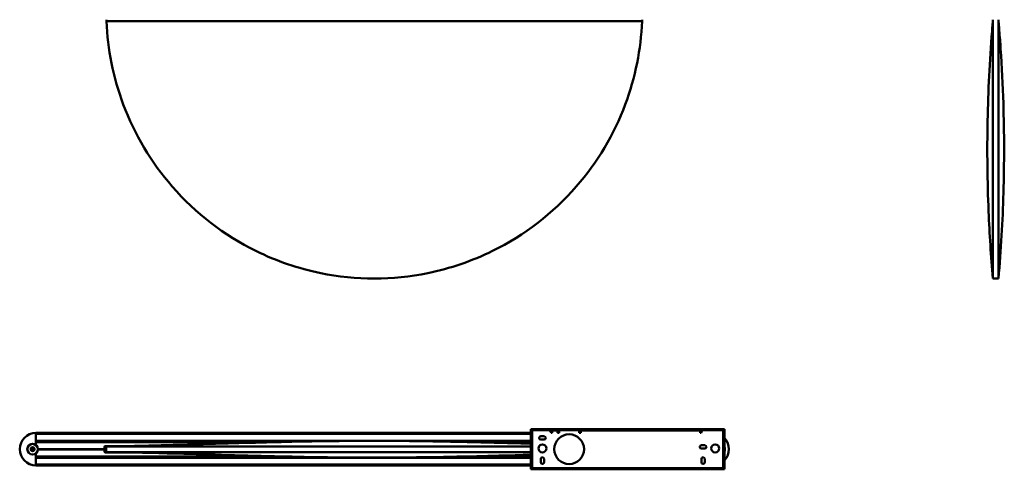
# Model space of a CAD drawing. Header units: millimetres. Extents: x 1563 to 3050, y 1036 to 2575.
# Tile 1 of 2: x 1563 to 3033, y 1036 to 1708. Entities that reach past the tile are written whole.
import ezdxf

# ---------------------------------------------------------------- set-up
doc = ezdxf.new("R2010")
doc.units = ezdxf.units.MM
doc.header["$LTSCALE"] = 10
doc.layers.add('Visibile (ISO)', color=7, linetype='Continuous', lineweight=50)

msp = doc.modelspace()

# ---------------------------------------------------------------- linework, layer by layer
at = {"layer": 'Visibile (ISO)'}
for p, q in [((3015.4, 1707.8), (3015.4, 1705.4)), ((3015.4, 1705.4), (3015.4, 1707.8)), ((3023.9, 1705.4), (3023.9, 1707.8)), ((3015.4, 1321.4), (3023.9, 1321.4)), ((1587.2, 1090.5), (1587.2, 1090.7)), ((1587.2, 1090.7), (2326, 1090.7)), ((1587.2, 1090.5), (1587.2, 1089.5)), ((1587.2, 1072.7), (1587.2, 1090.5)), ((2326, 1089.3), (1587.2, 1089.3)), ((2615, 1096.5), (2326, 1096.5)), ((2326, 1095.5), (2326, 1096.5)), ((2615, 1095.5), (2326, 1095.5)), ((2326, 1095.2), (2326, 1037.7)), ((2327, 1095.2), (2326, 1095.2)), ((2327, 1095.2), (2327, 1037.7)), ((2328, 1038), (2328, 1095)), ((2331, 1095), (2328, 1095)), ((2331, 1095), (2351.1, 1095)), ((2357.5, 1090.7), (2356, 1090.7)), ((2357.5, 1094.5), (2365.5, 1094.5)), ((2357.5, 1091.5), (2357.5, 1094.5)), ((2357.5, 1091.5), (2357.5, 1090.7)), ((2365.5, 1091.5), (2365.5, 1094.5)), ((2365.5, 1094.5), (2366.5, 1094.5)), ((2366.5, 1093), (2365.5, 1093)), ((2365.5, 1090.7), (2365.5, 1091.5)), ((2368, 1090.7), (2365.5, 1090.7)), ((2365.9, 1095), (2365.6, 1094.7)), ((2368.3, 1094.7), (2365.6, 1094.7)), ((2365.6, 1094.5), (2365.6, 1094.7)), ((2365.9, 1095), (2368.4, 1095)), ((2366.5, 1094.5), (2368.1, 1094.5)), ((2368, 1093), (2366.5, 1093)), ((2368, 1094), (2368, 1091.5)), ((2368, 1091.5), (2368, 1090.7)), ((2368.4, 1095), (2368.5, 1094.8)), ((2397, 1095), (2369, 1095)), ((2397.9, 1094.5), (2399.5, 1094.5)), ((2398, 1091.5), (2398, 1094)), ((2399.5, 1093), (2398, 1093)), ((2398, 1090.7), (2398, 1091.5)), ((2400.5, 1090.7), (2398, 1090.7)), ((2399.5, 1094.5), (2400.5, 1094.5)), ((2400.5, 1093), (2399.5, 1093)), ((2400.5, 1091.5), (2400.5, 1094.5)), ((2400.5, 1094.5), (2578.5, 1094.5)), ((2400.5, 1091.5), (2400.5, 1090.7)), ((2578.5, 1091.5), (2578.5, 1094.5)), ((2578.5, 1090.7), (2578.5, 1091.5)), ((2580, 1090.7), (2578.5, 1090.7)), ((2584.9, 1095), (2610, 1095)), ((2613, 1095), (2610, 1095)), ((2613, 1095), (2613, 1038)), ((2614, 1037.7), (2614, 1095.2)), ((2614, 1095.2), (2615, 1095.2)), ((2615, 1095.5), (2615, 1096.5)), ((2615, 1037.7), (2615, 1095.2)), ((1587.2, 1079.1), (2326, 1079.1)), ((1587.2, 1078.9), (1587.2, 1077.7)), ((1964.6, 1077.5), (1587.2, 1077.5)), ((1588.3, 1077.2), (1587.2, 1077.2)), ((1953.3, 1077.2), (1588.2, 1077.2)), ((2326, 1077.5), (2219.7, 1077.5)), ((2326, 1077.2), (2231, 1077.2)), ((2340.6, 1085.9), (2345.6, 1085.9)), ((2345.6, 1080.9), (2340.6, 1080.9)), ((1587.2, 1042.5), (1587.2, 1060.2)), ((1590.2, 1066.7), (1689.7, 1066.7)), ((1590.2, 1066.2), (1689.7, 1066.2)), ((1592.2, 1066.2), (1592.2, 1066.7)), ((1689.7, 1066.5), (1592.2, 1066.5)), ((1689.7, 1066.5), (1592.2, 1066.5)), ((1689.7, 1066.7), (1689.7, 1070.2)), ((1689.7, 1066.5), (1689.7, 1066.7)), ((1689.7, 1066.2), (1689.7, 1066.5)), ((1689.7, 1062.7), (1689.7, 1066.2)), ((1710.6, 1070.9), (1690, 1070.9)), ((1690, 1062), (1710.5, 1062)), ((1690.7, 1071.2), (1726.4, 1071.2)), ((1726.3, 1061.7), (1690.7, 1061.7)), ((1692.5, 1070.7), (1692.2, 1070.7)), ((1692.2, 1070.7), (1692.2, 1062.2)), ((1692.5, 1062.2), (1692.2, 1062.2)), ((2325.9, 1063.7), (2325.9, 1069.2)), ((2325.9, 1069.2), (2326, 1069.2)), ((2325.9, 1063.7), (2326, 1063.7)), ((2327.5, 1070.5), (2327, 1070.5)), ((2327, 1070.3), (2327.5, 1070.3)), ((2327.5, 1069.7), (2327, 1069.7)), ((2327, 1069), (2327.5, 1069)), ((2327.5, 1067.8), (2327, 1068.3)), ((2327.5, 1065.1), (2327, 1064.6)), ((2327.5, 1063.7), (2327, 1063.7)), ((2327, 1063), (2327.5, 1063)), ((2327.5, 1062.6), (2327, 1062.6)), ((2327, 1062.5), (2327.5, 1062.5)), ((2327.1, 1064.7), (2327.5, 1064.7)), ((2327.5, 1068), (2327.4, 1068)), ((2327.5, 1070.3), (2327.5, 1070.5)), ((2327.5, 1070.3), (2327.5, 1069.7)), ((2327.5, 1069), (2327.5, 1069.7)), ((2327.5, 1069), (2327.5, 1068.5)), ((2327.5, 1068.5), (2328, 1068.5)), ((2327.5, 1068.3), (2327.5, 1068)), ((2327.5, 1067.8), (2327.5, 1068)), ((2327.5, 1065.1), (2327.5, 1067.8)), ((2327.5, 1067.8), (2328, 1067.8)), ((2327.5, 1065.1), (2328, 1065.1)), ((2327.5, 1064.7), (2327.5, 1065.1)), ((2327.5, 1064.7), (2327.5, 1064.4)), ((2327.5, 1064.5), (2328, 1064.5)), ((2327.5, 1064.3), (2327.5, 1063.7)), ((2327.5, 1063), (2327.5, 1063.7)), ((2327.5, 1063), (2327.5, 1062.6)), ((2327.5, 1062.6), (2327.5, 1062.5)), ((2580.5, 1072.5), (2585.5, 1072.5)), ((2585.5, 1067.5), (2580.5, 1067.5)), ((2613.1, 1067.8), (2613, 1067.8)), ((2613.1, 1065.1), (2613, 1065.1)), ((2613.1, 1067.8), (2613.1, 1065.1)), ((2613.8, 1067.8), (2613.1, 1067.8)), ((2613.8, 1065.1), (2613.1, 1065.1)), ((2613.8, 1067.8), (2614, 1068)), ((2613.8, 1067.8), (2613.8, 1065.1)), ((2613.8, 1065.1), (2614, 1064.9)), ((2615, 1069), (2615.2, 1069.2)), ((2615, 1063.9), (2615.2, 1063.7)), ((2615.2, 1069.2), (2615.2, 1063.7)), ((2615.4, 1069.2), (2615.2, 1069.2)), ((2615.4, 1063.7), (2615.2, 1063.7)), ((2615.4, 1069.2), (2615.4, 1063.7)), ((1587.2, 1055.7), (1588.3, 1055.7)), ((1587.2, 1055.5), (1964.5, 1055.5)), ((1587.2, 1055.3), (1587.2, 1054)), ((2326, 1053.8), (1587.2, 1053.8)), ((1587.2, 1043.6), (2326, 1043.6)), ((1953.3, 1055.7), (1588.2, 1055.7)), ((2219.8, 1055.5), (2326, 1055.5)), ((2326, 1055.7), (2231, 1055.7)), ((2340.6, 1047), (2340.6, 1052)), ((2345.6, 1052), (2345.6, 1047)), ((2580.5, 1047), (2580.5, 1052)), ((2585.5, 1052), (2585.5, 1047)), ((1587.2, 1043.4), (1587.2, 1042.4)), ((1587.2, 1042.4), (1587.2, 1042.2)), ((2326, 1042.2), (1587.2, 1042.2)), ((2327, 1037.7), (2326, 1037.7)), ((2326, 1037.5), (2326, 1036.5)), ((2326, 1037.5), (2615, 1037.5)), ((2326, 1036.5), (2615, 1036.5)), ((2328, 1038), (2331, 1038)), ((2610, 1038), (2331, 1038)), ((2610, 1038), (2613, 1038)), ((2614, 1037.7), (2615, 1037.7)), ((2615, 1037.5), (2615, 1036.5))]:
    msp.add_line(p, q, dxfattribs=at)
for centre, radius in [((2383, 1066.5), 22.2), ((1582.2, 1066.5), 8), ((1582.2, 1066.5), 7.8), ((2343.1, 1067.7), 6), ((2601, 1067.7), 6), ((1582.2, 1066.5), 2.9), ((1582.2, 1066.5), 2.7), ((1582.2, 1066.5), 1.23)]:
    msp.add_circle(centre, radius, dxfattribs=at)
for centre, radius, start, end in [((2092.2, 1721.4), 400, 181.9484, 182.2924), ((2092.2, 1721.4), 400, 357.7076, 358.0516), ((1587.2, 1066.5), 24.2, 90, 270), ((2351.1, 1090), 5, 8.6269, 90), ((2369, 1094), 1, 116.7575, 180), ((2369, 1094), 1, 90, 116.7575), ((2397, 1094), 1, 63.2425, 90), ((2397, 1094), 1, 0, 63.2425), ((2584.9, 1090), 5, 90, 171.3731), ((1588.2, 1076.2), 1, 90, 180), ((2340.6, 1083.4), 2.5, 90, 270), ((2345.6, 1083.4), 2.5, 270, 90), ((2597.2, 1066.5), 24.3, 317.3986, 42.6014), ((1690.7, 1070.2), 1, 90, 180), ((1690.7, 1070), 1, 109.9484, 180), ((1690.7, 1063), 1, 180, 253.7398), ((1690.7, 1062.7), 1, 180, 270), ((2580.5, 1070), 2.5, 90, 270), ((2585.5, 1070), 2.5, 270, 90), ((1588.2, 1056.7), 1, 180, 270), ((2343.1, 1052), 2.5, 0, 180), ((2343.1, 1047), 2.5, 180, 0), ((2583, 1052), 2.5, 0, 180), ((2583, 1047), 2.5, 180, 0)]:
    msp.add_arc(centre, radius, start, end, dxfattribs=at)
for points, knots in [([(2092.2, 1321.4), (2065.3, 1321.4), (2038.5, 1324.1), (1978.7, 1336.3), (1946.2, 1347.4), (1867.9, 1386), (1825.5, 1418.6), (1759.1, 1494.8), (1734.3, 1536.3), (1710, 1601.3), (1704.1, 1622), (1695.8, 1663.7), (1693.3, 1684.5), (1692.5, 1705.4)], [61.338384, 61.338384, 61.338384, 61.338384, 69.391019, 69.391019, 79.648371, 79.648371, 95.564851, 95.564851, 109.946007, 109.946007, 116.394656, 116.394656, 122.676683, 122.676683, 122.676683, 122.676683]), ([(1692.5, 1705.4), (1693.3, 1684.5), (1695.8, 1663.7), (1704.1, 1622), (1710, 1601.3), (1734.3, 1536.3), (1759.1, 1494.8), (1825.5, 1418.6), (1867.9, 1386), (1946.2, 1347.4), (1978.7, 1336.3), (2038.5, 1324.1), (2065.3, 1321.4), (2119, 1321.4), (2145.8, 1324.1), (2205.6, 1336.3), (2238.1, 1347.4), (2316.4, 1385.9), (2358.9, 1418.6), (2425.2, 1494.8), (2450, 1536.3), (2474.3, 1601.3), (2480.2, 1622), (2488.5, 1663.7), (2491, 1684.5), (2491.8, 1705.4)], [0.000082, 0.000082, 0.000082, 0.000082, 6.282118, 6.282118, 12.730779, 12.730779, 27.111959, 27.111959, 43.028466, 43.028466, 53.285836, 53.285836, 61.338484, 61.338484, 69.391108, 69.391108, 79.647764, 79.647764, 95.564394, 95.564394, 109.945509, 109.945509, 116.394496, 116.394496, 122.676891, 122.676891, 122.676891, 122.676891]), ([(2491.8, 1705.4), (2486.5, 1705.4), (2481.1, 1705.4), (2475.8, 1705.4), (2458.2, 1705.4), (2440.1, 1705.4), (2422.4, 1705.4), (2408.2, 1705.4), (2394.2, 1705.4), (2380.1, 1705.4), (2356.7, 1705.4), (2333.1, 1705.4), (2309.6, 1705.4), (2301.1, 1705.4), (2292.5, 1705.4), (2283.9, 1705.4), (2252, 1705.4), (2220.1, 1705.4), (2188.1, 1705.4), (2176.6, 1705.4), (2165, 1705.4), (2153.5, 1705.4), (2133.1, 1705.4), (2112.6, 1705.4), (2092.2, 1705.4), (2078, 1705.4), (2063.9, 1705.4), (2049.8, 1705.4), (2031.9, 1705.4), (2014.1, 1705.4), (1996.2, 1705.4), (1971.8, 1705.4), (1947.5, 1705.4), (1923.1, 1705.4), (1915.5, 1705.4), (1907.9, 1705.4), (1900.4, 1705.4), (1868.3, 1705.4), (1836.2, 1705.4), (1804.3, 1705.4), (1796.8, 1705.4), (1789.4, 1705.4), (1781.9, 1705.4), (1757.5, 1705.4), (1732.8, 1705.4), (1708.5, 1705.4), (1704.7, 1705.4), (1700.9, 1705.4), (1697, 1705.4), (1695.5, 1705.4), (1694, 1705.4), (1692.5, 1705.4)], [-799.359744, -799.359744, -799.359744, -799.359744, -783.205436, -783.205436, -783.205436, -729.882791, -729.882791, -729.882791, -687.488382, -687.488382, -687.488382, -617.153202, -617.153202, -617.153202, -591.477205, -591.477205, -591.477205, -495.626678, -495.626678, -495.626678, -461.026207, -461.026207, -461.026207, -399.681335, -399.681335, -399.681335, -357.30076, -357.30076, -357.30076, -303.754991, -303.754991, -303.754991, -230.607871, -230.607871, -230.607871, -207.897559, -207.897559, -207.897559, -111.805696, -111.805696, -111.805696, -89.433848, -89.433848, -89.433848, -16.102118, -16.102118, -16.102118, -4.563043, -4.563043, -4.563043, -0.000184, -0.000184, -0.000184, -0.000184]), ([(3015.4, 1321.4), (3012.6, 1354.6), (3010.5, 1387.9), (3007.2, 1466.4), (3006.7, 1511.7), (3008.5, 1601.5), (3010.7, 1646.1), (3014.4, 1693), (3014.6, 1695.5), (3014.9, 1699.2), (3015, 1700.5), (3015.2, 1702.3), (3015.2, 1702.9), (3015.3, 1703.9), (3015.3, 1704.2), (3015.4, 1704.7), (3015.4, 1704.8), (3015.4, 1705.1), (3015.4, 1705.3), (3015.4, 1705.4)], [0, 0, 0, 0, 10.002249, 10.002249, 23.569506, 23.569506, 36.947904, 36.947904, 37.695468, 37.695468, 38.069334, 38.069334, 38.256499, 38.256499, 38.350572, 38.350572, 38.398268, 38.398268, 38.447294, 38.447294, 38.447294, 38.447294]), ([(3015.4, 1705.4), (3015.4, 1705.4), (3015.4, 1705.4), (3015.4, 1705.4), (3015.4, 1705.4), (3015.4, 1705.4), (3015.4, 1705.4), (3015.4, 1705.4), (3015.4, 1705.4), (3015.4, 1705.4), (3015.4, 1705.4), (3015.4, 1705.4), (3015.4, 1705.4), (3015.4, 1705.4), (3015.4, 1705.4), (3015.4, 1705.4), (3015.4, 1705.4), (3015.4, 1705.4), (3015.4, 1705.4)], [-646.116856, -646.116856, -646.116856, -646.116856, -617.200734, -617.200734, -617.200734, -591.474699, -591.474699, -591.474699, -495.624186, -495.624186, -495.624186, -461.003131, -461.003131, -461.003131, -399.678687, -399.678687, -399.678687, -399.206921, -399.206921, -399.206921, -399.206921]), ([(3015.4, 1705.4), (3015.4, 1705.4), (3015.4, 1705.4), (3015.4, 1705.4), (3015.4, 1705.4), (3015.4, 1705.4), (3015.4, 1705.4), (3015.4, 1705.4), (3015.4, 1705.4), (3015.4, 1705.4), (3015.4, 1705.4), (3015.4, 1705.4), (3015.4, 1705.4), (3015.4, 1705.4), (3015.4, 1705.4), (3015.4, 1705.4), (3015.4, 1705.4), (3015.4, 1705.4), (3015.4, 1705.4), (3015.4, 1705.4), (3015.4, 1705.4), (3015.4, 1705.4)], [-265.50206, -265.50206, -265.50206, -265.50206, -230.582777, -230.582777, -230.582777, -207.895024, -207.895024, -207.895024, -111.803228, -111.803228, -111.803228, -89.409604, -89.409604, -89.409604, -16.098218, -16.098218, -16.098218, -4.555017, -4.555017, -4.555017, 0, 0, 0, 0]), ([(3015.4, 1321.4), (3015.4, 1321.4), (3015.4, 1321.4), (3015.4, 1321.4), (3015.4, 1324.1), (3015.4, 1336.3), (3015.4, 1347.4), (3015.4, 1386), (3015.4, 1418.6), (3015.4, 1494.8), (3015.4, 1536.3), (3015.4, 1601.3), (3015.4, 1622), (3015.4, 1663.7), (3015.4, 1684.5), (3015.4, 1705.4)], [61.337879, 61.337879, 61.337879, 61.337879, 61.338384, 61.338384, 69.391019, 69.391019, 79.648371, 79.648371, 95.564851, 95.564851, 109.946007, 109.946007, 116.394656, 116.394656, 122.676683, 122.676683, 122.676683, 122.676683]), ([(3023.9, 1705.4), (3024, 1684.5), (3023.9, 1663.7), (3023.9, 1622), (3023.9, 1601.3), (3023.9, 1536.3), (3023.9, 1494.8), (3023.9, 1418.6), (3023.9, 1386), (3023.9, 1347.4), (3023.9, 1336.3), (3023.9, 1324.1), (3023.9, 1321.4), (3023.9, 1321.4)], [0.000082, 0.000082, 0.000082, 0.000082, 6.282118, 6.282118, 12.730779, 12.730779, 27.111959, 27.111959, 43.028466, 43.028466, 53.285836, 53.285836, 61.338481, 61.338481, 61.338481, 61.338481]), ([(3023.9, 1705.4), (3023.9, 1705.4), (3023.9, 1705.4), (3023.9, 1705.4), (3023.9, 1705.4), (3023.9, 1705.4), (3023.9, 1705.4), (3023.9, 1705.4), (3023.9, 1705.4), (3023.9, 1705.4)], [-399.218987, -399.218987, -399.218987, -399.218987, -357.30076, -357.30076, -357.30076, -303.754991, -303.754991, -303.754991, -234.014732, -234.014732, -234.014732, -234.014732]), ([(3023.9, 1705.4), (3024, 1705.3), (3024, 1705.2), (3024, 1705), (3024, 1704.8), (3024, 1704.4), (3024.1, 1704), (3024.2, 1702.7), (3024.3, 1701.7), (3024.6, 1697.7), (3024.8, 1694.6), (3025.8, 1682.6), (3026.5, 1673.5), (3028.9, 1637.3), (3030.3, 1610.1), (3032.5, 1538.5), (3032.5, 1493.9), (3030.1, 1406.8), (3027.6, 1364), (3023.9, 1321.4)], [0, 0, 0, 0, 0.033523, 0.033523, 0.078085, 0.078085, 0.179092, 0.179092, 0.481696, 0.481696, 1.389109, 1.389109, 4.111321, 4.111321, 12.279201, 12.279201, 25.619506, 25.619506, 38.447897, 38.447897, 38.447897, 38.447897]), ([(2327.5, 1094.5), (2327.3, 1094.7), (2327.1, 1095), (2327, 1095.1), (2327, 1095.2), (2327, 1095.2), (2327, 1095.2)], [0.3379836, 0.3379836, 0.3379836, 0.3379836, 0.8433091, 0.8433091, 0.8433091, 1, 1, 1, 1]), ([(2327.1, 1095), (2327.2, 1094.9), (2327.4, 1094.8), (2327.5, 1094.8), (2327.7, 1094.7), (2327.8, 1094.6), (2328, 1094.5)], [0.617238, 0.617238, 0.617238, 0.617238, 0.7915777, 0.7915777, 0.7915777, 1, 1, 1, 1]), ([(2614.3, 1095.2), (2614.5, 1095.3), (2614.7, 1095.4), (2614.8, 1095.4), (2614.9, 1095.5), (2615, 1095.5), (2615, 1095.5)], [0.5622255, 0.5622255, 0.5622255, 0.5622255, 0.8674926, 0.8674926, 0.8674926, 1, 1, 1, 1]), ([(1692.9, 1070.7), (1695.6, 1070.7), (1700.2, 1070.8), (1711.7, 1070.9), (1717.7, 1071), (1732.7, 1071.3), (1741.9, 1071.5), (1761.3, 1072), (1771.3, 1072.3), (1795.3, 1072.9), (1809.7, 1073.3), (1840.6, 1074.2), (1857.2, 1074.7), (1895.5, 1075.7), (1917.4, 1076.3), (1965.7, 1077.5), (1992.4, 1078.1), (2046.3, 1078.8), (2073.6, 1079), (2124.2, 1078.9), (2147.6, 1078.7), (2194.4, 1078), (2217.9, 1077.5), (2268.1, 1076.3), (2294.6, 1075.6), (2322.4, 1074.8), (2324.2, 1074.7), (2326, 1074.7)], [0, 0, 0, 0, 3.957282, 3.957282, 7.279415, 7.279415, 11.041335, 11.041335, 14.610081, 14.610081, 19.371205, 19.371205, 24.629078, 24.629078, 31.38947, 31.38947, 39.477987, 39.477987, 47.667715, 47.667715, 54.663114, 54.663114, 61.826491, 61.826491, 70.03468, 70.03468, 70.597701, 70.597701, 70.597701, 70.597701]), ([(1692.5, 1070.7), (1693.3, 1070.7), (1695.8, 1070.7), (1704.1, 1070.7), (1710, 1070.7), (1734.3, 1070.7), (1759.1, 1070.7), (1825.5, 1070.7), (1867.9, 1070.7), (1946.2, 1070.7), (1978.7, 1070.7), (2038.5, 1070.7), (2065.3, 1070.7), (2119, 1070.7), (2145.8, 1070.7), (2205.6, 1070.7), (2238.1, 1070.7), (2288.8, 1070.7), (2308, 1070.7), (2326, 1070.7)], [0.00008, 0.00008, 0.00008, 0.00008, 6.282465, 6.282465, 12.731441, 12.731441, 27.112531, 27.112531, 43.029134, 43.029134, 53.285774, 53.285774, 61.338384, 61.338384, 69.391019, 69.391019, 79.648371, 79.648371, 86.351137, 86.351137, 86.351137, 86.351137]), ([(2326, 1062.2), (2308, 1062.2), (2288.8, 1062.2), (2238.1, 1062.2), (2205.6, 1062.2), (2145.8, 1062.2), (2119, 1062.2), (2065.3, 1062.2), (2038.5, 1062.2), (1978.7, 1062.2), (1946.2, 1062.2), (1867.9, 1062.2), (1825.5, 1062.2), (1759.1, 1062.2), (1734.3, 1062.2), (1710, 1062.2), (1704.1, 1062.2), (1695.8, 1062.2), (1693.3, 1062.2), (1692.5, 1062.2)], [36.325689, 36.325689, 36.325689, 36.325689, 43.028496, 43.028496, 53.285857, 53.285857, 61.338502, 61.338502, 69.391129, 69.391129, 79.647795, 79.647795, 95.564425, 95.564425, 109.945541, 109.945541, 116.394512, 116.394512, 122.676891, 122.676891, 122.676891, 122.676891]), ([(1710.5, 1062), (1705.1, 1062.1), (1700.3, 1062.2), (1695.4, 1062.2), (1694, 1062.2), (1692.9, 1062.2)], [88.789845, 88.789845, 88.789845, 88.789845, 91.976392, 91.976392, 93.54866, 93.54866, 93.54866, 93.54866]), ([(2326, 1058.2), (2320.9, 1058.1), (2315.7, 1057.9), (2289, 1057.2), (2267.2, 1056.6), (2218.9, 1055.4), (2192.2, 1054.9), (2138.3, 1054.1), (2111, 1053.9), (2060.3, 1054), (2037, 1054.2), (1990.2, 1054.9), (1966.6, 1055.4), (1916.5, 1056.6), (1890, 1057.3), (1838.5, 1058.8), (1813.3, 1059.5), (1772.3, 1060.6), (1755.4, 1061.1), (1729.8, 1061.7), (1720.1, 1061.9), (1706.2, 1062.1), (1700.7, 1062.2), (1695.4, 1062.2), (1694, 1062.2), (1692.9, 1062.2)], [22.986699, 22.986699, 22.986699, 22.986699, 24.609368, 24.609368, 31.358554, 31.358554, 39.447615, 39.447615, 47.641903, 47.641903, 54.640449, 54.640449, 61.800381, 61.800381, 70.004669, 70.004669, 78.034076, 78.034076, 83.964939, 83.964939, 88.422287, 88.422287, 91.962921, 91.962921, 93.571519, 93.571519, 93.571519, 93.571519]), ([(2326.7, 1037.7), (2326.5, 1037.6), (2326.3, 1037.5), (2326.2, 1037.5), (2326.1, 1037.5), (2326.1, 1037.5), (2326, 1037.5)], [0.5622255, 0.5622255, 0.5622255, 0.5622255, 0.8674926, 0.8674926, 0.8674926, 1, 1, 1, 1]), ([(2613.9, 1037.9), (2613.7, 1038), (2613.5, 1038.1), (2613.3, 1038.3), (2613.2, 1038.3), (2613.1, 1038.4), (2613, 1038.5)], [0.6250012, 0.6250012, 0.6250012, 0.6250012, 0.8674926, 0.8674926, 0.8674926, 1, 1, 1, 1]), ([(2613.5, 1038.5), (2613.7, 1038.2), (2613.9, 1037.9), (2614, 1037.8), (2614, 1037.8), (2614, 1037.7), (2614, 1037.7)], [0.3379836, 0.3379836, 0.3379836, 0.3379836, 0.8433091, 0.8433091, 0.8433091, 1, 1, 1, 1])]:
    msp.add_open_spline(points, degree=3, knots=knots, dxfattribs=at)
for points in [[(2326, 1095.5), (2326.2, 1095.5), (2326.4, 1095.4), (2326.7, 1095.2)], [(2327.5, 1094.5), (2327.7, 1094.3), (2327.8, 1094.1), (2328, 1093.9)], [(2613, 1094.5), (2613.3, 1094.6), (2613.6, 1094.8), (2613.9, 1095)], [(2613, 1093.9), (2613.2, 1094.1), (2613.3, 1094.3), (2613.5, 1094.5)], [(2614, 1095.2), (2614, 1095.1), (2613.8, 1094.8), (2613.5, 1094.5)], [(2327, 1037.7), (2327, 1037.8), (2327.2, 1038.1), (2327.5, 1038.5)], [(2328, 1038.5), (2327.7, 1038.3), (2327.4, 1038.1), (2327.1, 1037.9)], [(2328, 1039.1), (2327.8, 1038.9), (2327.7, 1038.6), (2327.5, 1038.5)], [(2613.5, 1038.5), (2613.3, 1038.6), (2613.2, 1038.9), (2613, 1039.1)], [(2615, 1037.5), (2614.8, 1037.5), (2614.6, 1037.6), (2614.3, 1037.7)]]:
    msp.add_open_spline(points, degree=3, dxfattribs=at)

doc.saveas('drawing.dxf')
